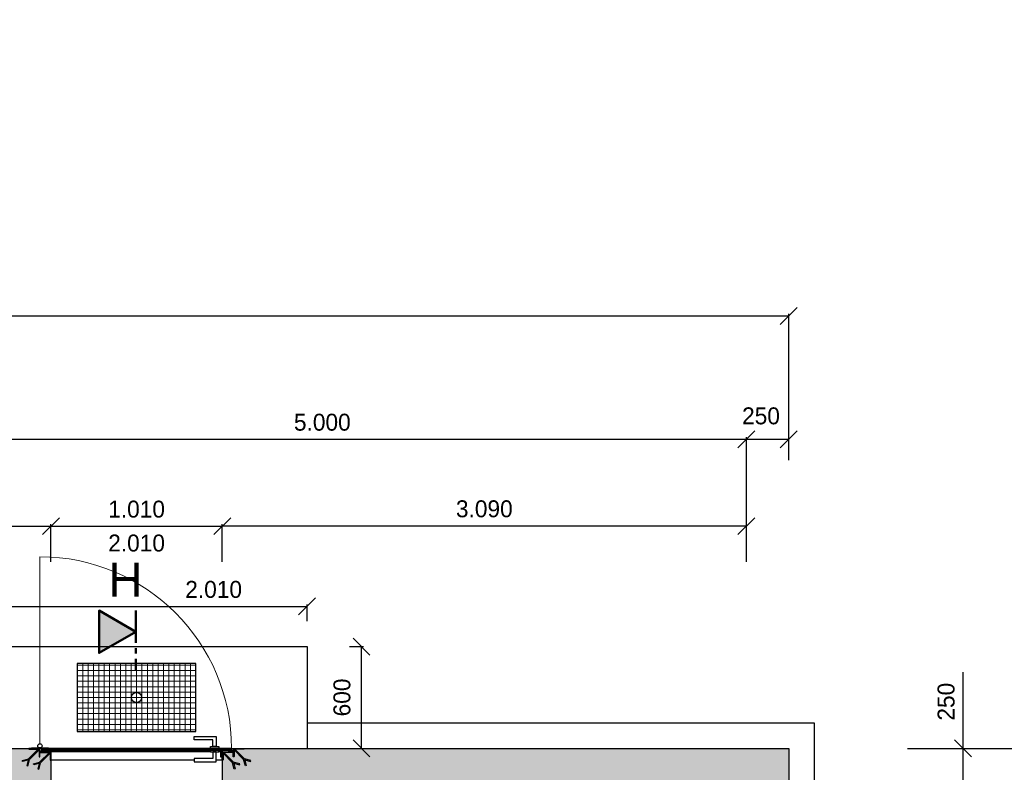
# Model space of a CAD drawing. Header units: millimetres. Extents: x -2787 to 131613, y -54195 to 30918.
# Tile 40 of 69: x 13616 to 19420, y 10609 to 15048. Entities that reach past the tile are written whole.
import ezdxf

# ---------------------------------------------------------------- set-up
doc = ezdxf.new("R2010")
doc.units = ezdxf.units.MM
doc.linetypes.add('MITTE2', pattern=[28.575, 19.05, -3.175, 3.175, -3.175])
doc.layers.add('Bemaßung', color=7, linetype='Continuous', lineweight=9)
doc.layers.add('Beschriftung', color=7, linetype='Continuous')
doc.layers.add('POL_Bema', color=7, linetype='Continuous')
doc.styles.add('LBB3.5M1000', font='isocp.shx', dxfattribs={"height": 3.5})
doc.dimstyles.new('DIN', dxfattribs={"dimtxt": 2.5, "dimasz": 2.5, "dimexe": 1.25, "dimexo": 0.625, "dimtad": 1, "dimtih": 1, "dimdec": 4, "dimdsep": 46, "dimlunit": 6, "dimtxsty": 'Standard', "dimcen": 2.5, "dimadec": 0, "dimazin": 0, "dimtfac": 1, "dimtdec": 4, "dimtmove": 0, "dimatfit": 3, "dimfxl": 0, "dimtvp": 1, "dimtolj": 1, "dimtzin": 0, "dimarcsym": 0})

# ---------------------------------------------------------------- blocks, each defined once
blk = doc.blocks.new('_Oblique')
at = {"layer": 'POL_Bema', "color": 0, "lineweight": -2}
blk.add_line((-0.5, -0.5), (0.5, 0.5), dxfattribs=at)
blk = doc.blocks.new('*D75')
at = {"layer": 'Bemaßung', "color": 0, "lineweight": -2, "transparency": 16777216}
for p, q in [((17900, 12450), (17900, 12585.6)), ((17900, 12573.1), (18150, 12573.1)), ((18150, 12450), (18150, 12585.6))]:
    blk.add_line(p, q, dxfattribs=at)
at = {"layer": 'DEFPOINTS', "color": 0, "transparency": 16777216}
for p in [(18150, 12573.1), (17900, 10750), (18150, 10750)]:
    blk.add_point(p, dxfattribs=at)
at = {"layer": 'Bemaßung', "color": 0, "lineweight": -2, "transparency": 16777216, "xscale": 100, "yscale": 100, "zscale": 100, "rotation": 180}
blk.add_blockref('_Oblique', (17900, 12573.1), dxfattribs=at)
at = {"layer": 'Bemaßung', "color": 0, "lineweight": -2, "transparency": 16777216, "xscale": 100, "yscale": 100, "zscale": 100}
blk.add_blockref('_Oblique', (18150, 12573.1), dxfattribs=at)
at = {"layer": 'Bemaßung', "color": 0, "transparency": 16777216, "insert": (17986.1, 12710.6), "char_height": 100, "attachment_point": 5}
blk.add_mtext('\\A1;250', dxfattribs=at)
blk = doc.blocks.new('*D97')
at = {"layer": 'Bemaßung', "color": 0, "lineweight": -2, "transparency": 16777216}
for p, q in [((12900, 11850), (12900, 12585.6)), ((12900, 12573.1), (17900, 12573.1)), ((17900, 11850), (17900, 12585.6))]:
    blk.add_line(p, q, dxfattribs=at)
at = {"layer": 'DEFPOINTS', "color": 0, "transparency": 16777216}
for p in [(17900, 12573.1), (12900, 10750), (17900, 10750)]:
    blk.add_point(p, dxfattribs=at)
at = {"layer": 'Bemaßung', "color": 0, "lineweight": -2, "transparency": 16777216, "xscale": 100, "yscale": 100, "zscale": 100, "rotation": 180}
blk.add_blockref('_Oblique', (12900, 12573.1), dxfattribs=at)
at = {"layer": 'Bemaßung', "color": 0, "lineweight": -2, "transparency": 16777216, "xscale": 100, "yscale": 100, "zscale": 100}
blk.add_blockref('_Oblique', (17900, 12573.1), dxfattribs=at)
at = {"layer": 'Bemaßung', "color": 0, "transparency": 16777216, "insert": (15400, 12673.1), "char_height": 100, "attachment_point": 5}
blk.add_mtext('\\A1;5.000', dxfattribs=at)
blk = doc.blocks.new('*D98')
at = {"layer": 'Bemaßung', "color": 0, "lineweight": -2, "transparency": 16777216}
for p, q in [((12900, 11850), (12900, 12072.9)), ((12900, 12060.4), (13800, 12060.4)), ((13800, 11850), (13800, 12072.9))]:
    blk.add_line(p, q, dxfattribs=at)
at = {"layer": 'DEFPOINTS', "color": 0, "transparency": 16777216}
for p in [(13800, 12060.4), (12900, 10750), (13800, 10750)]:
    blk.add_point(p, dxfattribs=at)
at = {"layer": 'Bemaßung', "color": 0, "lineweight": -2, "transparency": 16777216, "xscale": 100, "yscale": 100, "zscale": 100, "rotation": 180}
blk.add_blockref('_Oblique', (12900, 12060.4), dxfattribs=at)
at = {"layer": 'Bemaßung', "color": 0, "lineweight": -2, "transparency": 16777216, "xscale": 100, "yscale": 100, "zscale": 100}
blk.add_blockref('_Oblique', (13800, 12060.4), dxfattribs=at)
at = {"layer": 'Bemaßung', "color": 0, "transparency": 16777216, "insert": (13350, 12160.4), "char_height": 100, "attachment_point": 5}
blk.add_mtext('\\A1;900', dxfattribs=at)
blk = doc.blocks.new('*D99')
at = {"layer": 'Bemaßung', "color": 0, "lineweight": -2, "transparency": 16777216}
for p, q in [((0, 12450), (0, 13313)), ((0, 13300.5), (18150, 13300.5)), ((18150, 12450), (18150, 13313))]:
    blk.add_line(p, q, dxfattribs=at)
at = {"layer": 'DEFPOINTS', "color": 0, "transparency": 16777216}
for p in [(18150, 13300.5), (0, 10750), (18150, 10750)]:
    blk.add_point(p, dxfattribs=at)
at = {"layer": 'Bemaßung', "color": 0, "lineweight": -2, "transparency": 16777216, "xscale": 100, "yscale": 100, "zscale": 100, "rotation": 180}
blk.add_blockref('_Oblique', (0, 13300.5), dxfattribs=at)
at = {"layer": 'Bemaßung', "color": 0, "lineweight": -2, "transparency": 16777216, "xscale": 100, "yscale": 100, "zscale": 100}
blk.add_blockref('_Oblique', (18150, 13300.5), dxfattribs=at)
at = {"layer": 'Bemaßung', "color": 0, "transparency": 16777216, "insert": (9075, 13400.5), "char_height": 100, "attachment_point": 5}
blk.add_mtext('\\A1;18.150', dxfattribs=at)
blk = doc.blocks.new('*D86')
at = {"layer": 'Bemaßung', "color": 0, "lineweight": -2, "transparency": 16777216}
for p, q in [((18850, 10750), (19596.8, 10750)), ((19584.3, 10750), (19584.3, -1450)), ((18850, -1450), (19596.8, -1450))]:
    blk.add_line(p, q, dxfattribs=at)
at = {"layer": 'DEFPOINTS', "color": 0, "transparency": 16777216}
for p in [(18150, 10750), (18150, -1450), (19584.3, -1450)]:
    blk.add_point(p, dxfattribs=at)
at = {"layer": 'Bemaßung', "color": 0, "lineweight": -2, "transparency": 16777216, "xscale": 100, "yscale": 100, "zscale": 100}
for p, rotation in [((19584.3, 10750), 90.0000000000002), ((19584.3, -1450), 270.0000000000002)]:
    blk.add_blockref('_Oblique', p, dxfattribs=dict(at, rotation=rotation))
at = {"layer": 'Bemaßung', "color": 0, "transparency": 16777216, "insert": (19456.4, 4650), "char_height": 100, "attachment_point": 5, "rotation": 90}
blk.add_mtext('\\A1;12.200', dxfattribs=at)
blk = doc.blocks.new('*D88')
at = {"layer": 'Bemaßung', "color": 0, "lineweight": -2, "transparency": 16777216}
for p, q in [((19177.7, 10750), (19177.7, 11200)), ((18850, 10750), (19190.2, 10750)), ((19177.7, 10500), (19177.7, 10750)), ((18850, 10500), (19190.2, 10500))]:
    blk.add_line(p, q, dxfattribs=at)
at = {"layer": 'DEFPOINTS', "color": 0, "transparency": 16777216}
for p in [(18150, 10750), (18150, 10500), (19177.7, 10500)]:
    blk.add_point(p, dxfattribs=at)
at = {"layer": 'Bemaßung', "color": 0, "lineweight": -2, "transparency": 16777216, "xscale": 100, "yscale": 100, "zscale": 100}
for p, rotation in [((19177.7, 10750), 90), ((19177.7, 10500), 270)]:
    blk.add_blockref('_Oblique', p, dxfattribs=dict(at, rotation=rotation))
at = {"layer": 'Bemaßung', "color": 0, "transparency": 16777216, "insert": (19077.7, 11025), "char_height": 100, "attachment_point": 5, "rotation": 90}
blk.add_mtext('\\A1;250', dxfattribs=at)
blk = doc.blocks.new('*D102')
at = {"layer": 'Bemaßung', "color": 0, "lineweight": -2, "transparency": 16777216}
for p, q in [((13800, 11850), (13800, 12072.9)), ((13800, 12060.4), (14810, 12060.4)), ((14810, 11850), (14810, 12072.9))]:
    blk.add_line(p, q, dxfattribs=at)
at = {"layer": 'DEFPOINTS', "color": 0, "transparency": 16777216}
for p in [(14810, 12060.4), (13800, 10750), (14810, 10750)]:
    blk.add_point(p, dxfattribs=at)
at = {"layer": 'Bemaßung', "color": 0, "lineweight": -2, "transparency": 16777216, "xscale": 100, "yscale": 100, "zscale": 100, "rotation": 180}
blk.add_blockref('_Oblique', (13800, 12060.4), dxfattribs=at)
at = {"layer": 'Bemaßung', "color": 0, "lineweight": -2, "transparency": 16777216, "xscale": 100, "yscale": 100, "zscale": 100}
blk.add_blockref('_Oblique', (14810, 12060.4), dxfattribs=at)
at = {"layer": 'Bemaßung', "color": 0, "transparency": 16777216, "char_height": 100, "attachment_point": 5}
for s, insert in [('\\A1;1.010', (14305, 12160.4)), ('\\A1;2.010', (14305, 11960.4))]:
    blk.add_mtext(s, dxfattribs=dict(at, insert=insert))
blk = doc.blocks.new('*D103')
at = {"layer": 'Bemaßung', "color": 0, "lineweight": -2, "transparency": 16777216}
for p, q in [((13300, 11500), (13300, 11599.4)), ((13300, 11586.9), (15310, 11586.9)), ((15310, 11500), (15310, 11599.4))]:
    blk.add_line(p, q, dxfattribs=at)
at = {"layer": 'DEFPOINTS', "color": 0, "transparency": 16777216}
for p in [(15310, 11586.9), (13300, 11350), (15310, 11350)]:
    blk.add_point(p, dxfattribs=at)
at = {"layer": 'Bemaßung', "color": 0, "lineweight": -2, "transparency": 16777216, "xscale": 100, "yscale": 100, "zscale": 100, "rotation": 180}
blk.add_blockref('_Oblique', (13300, 11586.9), dxfattribs=at)
at = {"layer": 'Bemaßung', "color": 0, "lineweight": -2, "transparency": 16777216, "xscale": 100, "yscale": 100, "zscale": 100}
blk.add_blockref('_Oblique', (15310, 11586.9), dxfattribs=at)
at = {"layer": 'Bemaßung', "color": 0, "transparency": 16777216, "insert": (14759.3, 11686.9), "char_height": 100, "attachment_point": 5}
blk.add_mtext('\\A1;2.010', dxfattribs=at)
blk = doc.blocks.new('*D93')
at = {"layer": 'Bemaßung', "color": 0, "lineweight": -2, "transparency": 16777216}
for p, q in [((15560, 11350), (15643.4, 11350)), ((15630.9, 10750), (15630.9, 11350)), ((15560, 10750), (15643.4, 10750))]:
    blk.add_line(p, q, dxfattribs=at)
at = {"layer": 'DEFPOINTS', "color": 0, "transparency": 16777216}
for p in [(15310, 11350), (15630.9, 11350), (15310, 10750)]:
    blk.add_point(p, dxfattribs=at)
at = {"layer": 'Bemaßung', "color": 0, "lineweight": -2, "transparency": 16777216, "xscale": 100, "yscale": 100, "zscale": 100}
for p, rotation in [((15630.9, 11350), 90), ((15630.9, 10750), 270)]:
    blk.add_blockref('_Oblique', p, dxfattribs=dict(at, rotation=rotation))
at = {"layer": 'Bemaßung', "color": 0, "transparency": 16777216, "insert": (15516, 11050), "char_height": 100, "attachment_point": 5, "rotation": 90}
blk.add_mtext('\\A1;600', dxfattribs=at)
blk = doc.blocks.new('*D95')
at = {"layer": 'Bemaßung', "color": 0, "lineweight": -2, "transparency": 16777216}
for p, q in [((14810, 11850), (14810, 12072.9)), ((17900, 12060.4), (14810, 12060.4)), ((17900, 11850), (17900, 12072.9))]:
    blk.add_line(p, q, dxfattribs=at)
at = {"layer": 'DEFPOINTS', "color": 0, "transparency": 16777216}
for p in [(14810, 12060.4), (14810, 10750), (17900, 10750)]:
    blk.add_point(p, dxfattribs=at)
at = {"layer": 'Bemaßung', "color": 0, "lineweight": -2, "transparency": 16777216, "xscale": 100, "yscale": 100, "zscale": 100, "rotation": 180}
blk.add_blockref('_Oblique', (14810, 12060.4), dxfattribs=at)
at = {"layer": 'Bemaßung', "color": 0, "lineweight": -2, "transparency": 16777216, "xscale": 100, "yscale": 100, "zscale": 100}
blk.add_blockref('_Oblique', (17900, 12060.4), dxfattribs=at)
at = {"layer": 'Bemaßung', "color": 0, "transparency": 16777216, "insert": (16355, 12162.3), "char_height": 100, "attachment_point": 5}
blk.add_mtext('\\A1;3.090', dxfattribs=at)

msp = doc.modelspace()

# ---------------------------------------------------------------- hatches: boundary and pattern name
at = {"lineweight": 13}
h = msp.add_hatch(dxfattribs=at)
h.set_pattern_fill('ANSI37', color=256, scale=10, angle=225)
h.set_pattern_definition([(270, (14305, 11050), (31.75, -7e-15), []), (0, (14305, 11050), (7e-15, 31.75), [])])
h.paths.add_polyline_path([(14655, 11250), (13955, 11250), (13955, 10850), (14655, 10850)])
at = {"lineweight": 5}
h = msp.add_hatch(dxfattribs=at)
h.set_pattern_fill('ANSI33', color=256, scale=25)
h.paths.add_polyline_path([(2300, 10500), (2300, 10680), (2305, 10680), (2305, 10720), (2310, 10725), (2365, 10725), (2365, 10700), (2370, 10700), (2370, 10740), (2375, 10745), (2430, 10745), (2430, 10750), (13670, 10750), (13670, 10745), (13725, 10745), (13730, 10740), (13730, 10700), (13735, 10700), (13735, 10725), (13790, 10725), (13795, 10720), (13795, 10680), (13800, 10680), (13800, 10500), (12900, 10500), (12900, -1200), (13700, -1200), (13700, -1380), (13695, -1380), (13695, -1420), (13690, -1425), (13635, -1425), (13635, -1400), (13630, -1400), (13630, -1440), (13625, -1445), (13570, -1445), (13570, -1450), (12780, -1450), (12780, -1445), (12725, -1445), (12720, -1440), (12720, -1400), (12715, -1400), (12715, -1425), (12660, -1425), (12655, -1420), (12655, -1380), (12650, -1380), (12650, 10500)])
h.paths.add_polyline_path([(14810, 10500), (14810, 10680), (14815, 10680), (14815, 10720), (14820, 10725), (14875, 10725), (14875, 10700), (14880, 10700), (14880, 10740), (14885, 10745), (14940, 10745), (14940, 10750), (18150, 10750), (18150, 10175), (17900, 10175), (17900, 10500)])
h.paths.add_polyline_path([(17900, 8175), (18150, 8175), (18150, 7850), (17900, 7850)])
h.paths.add_polyline_path([(12900, 3900), (17900, 3900), (17900, 4500), (18150, 4500), (18150, 2990), (17900, 2990), (17900, 3650), (16260, 3650), (16260, 700), (16710, 700), (16710, 520), (16705, 520), (16705, 480), (16700, 475), (16645, 475), (16645, 500), (16640, 500), (16640, 460), (16635, 455), (16580, 455), (16580, 450), (16010, 450), (16010, 3650), (12900, 3650)])
h.paths.add_polyline_path([(17900, 2330), (18150, 2330), (18150, -1450), (16365, -1450), (16365, -1200), (17900, -1200), (17900, 450), (17850, 450), (17850, 455), (17795, 455), (17790, 460), (17790, 500), (17785, 500), (17785, 475), (17730, 475), (17725, 480), (17725, 520), (17720, 520), (17720, 700), (17900, 700)])
h.paths.add_polyline_path([(14710, -1200), (15225, -1200), (15225, -1450), (14840, -1450), (14840, -1445), (14785, -1445), (14780, -1440), (14780, -1400), (14775, -1400), (14775, -1425), (14720, -1425), (14715, -1420), (14715, -1380), (14710, -1380)])
h = msp.add_hatch(dxfattribs=at)
h.set_pattern_fill('ANSI31', color=256, angle=90)
h.set_pattern_definition([(135, (12803.7703, 6272.693), (-2.245064, -2.245064), [])])
edge = h.paths.add_edge_path()
edge.add_line((13735, 10700), (13735, 10750))
edge.add_line((13735, 10750), (13670, 10750))
edge.add_line((13670, 10750), (13670, 10747.5))
edge.add_arc((13672.5, 10747.5), 2.5, 900, 990)
edge.add_line((13672.5, 10745), (13725, 10745))
edge.add_arc((13725, 10740), 5, 720, 810, ccw=False)
edge.add_line((13730, 10740), (13730, 10702.5))
edge.add_arc((13732.5, 10702.5), 2.5, 900, 990)
edge.add_line((13732.5, 10700), (13735, 10700))
h = msp.add_hatch(dxfattribs=at)
h.set_pattern_fill('ANSI31', color=256, angle=180)
h.set_pattern_definition([(225, (30346.225, 10064.9935), (2.245064, -2.245064), [])])
h.paths.add_polyline_path([(14865, 10750), (13745, 10750), (13745, 10740), (14865, 10740)])
h = msp.add_hatch(dxfattribs=at)
h.set_pattern_fill('ANSI31', color=256, angle=270)
h.set_pattern_definition([(315, (30346.225, 10064.9935), (2.245064, 2.245064), [])])
h.paths.add_polyline_path([(14810, 10740), (14800, 10740), (14800, 10700), (14810, 10700)])
h = msp.add_hatch(dxfattribs=at)
h.set_pattern_fill('ANSI31', color=256, angle=90)
h.set_pattern_definition([(135, (12878.7703, 6272.693), (-2.245064, -2.245064), [])])
edge = h.paths.add_edge_path()
edge.add_line((14875, 10700), (14875, 10750))
edge.add_line((14875, 10750), (14940, 10750))
edge.add_line((14940, 10750), (14940, 10747.5))
edge.add_arc((14937.5, 10747.5), 2.5, 270, 360, ccw=False)
edge.add_line((14937.5, 10745), (14885, 10745))
edge.add_arc((14885, 10740), 5, 450, 540)
edge.add_line((14880, 10740), (14880, 10702.5))
edge.add_arc((14877.5, 10702.5), 2.5, 270, 360, ccw=False)
edge.add_line((14877.5, 10700), (14875, 10700))
h = msp.add_hatch(dxfattribs=at)
h.set_pattern_fill('ANSI31', color=256, angle=180)
h.set_pattern_definition([(225, (12803.7703, 6272.693), (2.245064, -2.245064), [])])
edge = h.paths.add_edge_path()
edge.add_line((13800, 10680), (13800, 10730))
edge.add_line((13800, 10730), (13735, 10730))
edge.add_line((13735, 10730), (13735, 10727.5))
edge.add_arc((13737.5, 10727.5), 2.5, 900, 990)
edge.add_line((13737.5, 10725), (13790, 10725))
edge.add_arc((13790, 10720), 5, 720, 810, ccw=False)
edge.add_line((13795, 10720), (13795, 10682.5))
edge.add_arc((13797.5, 10682.5), 2.5, 900, 990)
edge.add_line((13797.5, 10680), (13800, 10680))
h = msp.add_hatch(dxfattribs=at)
h.set_pattern_fill('ANSI31', color=256, scale=0.5, angle=270)
h.set_pattern_definition([(315, (30271.2249, 10064.9935), (1.12253202, 1.12253202), [])])
h.paths.add_polyline_path([(13735, 10736), (13755, 10736), (13755, 10734), (13735, 10734)])
h = msp.add_hatch(dxfattribs=at)
h.set_pattern_fill('ANSI31', color=256, angle=180)
h.set_pattern_definition([(225, (12878.7703, 6272.693), (2.245064, -2.245064), [])])
edge = h.paths.add_edge_path()
edge.add_line((14810, 10680), (14810, 10730))
edge.add_line((14810, 10730), (14875, 10730))
edge.add_line((14875, 10730), (14875, 10727.5))
edge.add_arc((14872.5, 10727.5), 2.5, 270, 360, ccw=False)
edge.add_line((14872.5, 10725), (14820, 10725))
edge.add_arc((14820, 10720), 5, 450, 540)
edge.add_line((14815, 10720), (14815, 10682.5))
edge.add_arc((14812.5, 10682.5), 2.5, 270, 360, ccw=False)
edge.add_line((14812.5, 10680), (14810, 10680))
h = msp.add_hatch(dxfattribs=at)
h.set_pattern_fill('ANSI31', color=256, scale=0.5, angle=270)
h.set_pattern_definition([(315, (30346.2249, 10064.9935), (1.12253202, 1.12253202), [])])
h.paths.add_polyline_path([(14875, 10736), (14855, 10736), (14855, 10734), (14875, 10734)])

# ---------------------------------------------------------------- linework, layer by layer
at = {"color": 251, "lineweight": 5}
msp.add_line((13735, 10777), (13735, 11880), dxfattribs=at)
for p, q in [((13300, 11350), (15310, 11350)), ((15310, 11350), (15310, 10750)), ((18300, 10900), (18300, -1600)), ((12900, 10750), (18150, 10750)), ((13800, 10750), (13800, 10500)), ((14810, 10750), (14810, 10500)), ((18150, 10750), (18150, -1450)), ((14740, 10730), (13800, 10730)), ((14800, 10730), (14790, 10730)), ((14645, 10680), (13800, 10680)), ((14810, 10680), (14775, 10680))]:
    msp.add_line(p, q)
at = {"lineweight": 50}
for p, q in [((13745, 10736.05738), (13755, 10736.05738)), ((13755, 10733.8549), (13755, 10730.06229)), ((14865, 10736.05738), (14855, 10736.05738)), ((14855, 10733.8549), (14855, 10730.06229))]:
    msp.add_line(p, q, dxfattribs=at)
for points in [[(14655, 11250), (13955, 11250), (13955, 10850), (14655, 10850)], [(13685, 10752), (13735, 10752), (13735, 10750), (13685, 10750)], [(13735, 10752), (13785, 10752), (13785, 10750), (13735, 10750)], [(14865, 10750), (13745, 10750), (13745, 10740), (14865, 10740)], [(14790, 10750), (14740, 10750), (14740, 10760), (14790, 10760)], [(14790, 10740), (14740, 10740), (14740, 10730), (14790, 10730)], [(14810, 10740), (14800, 10740), (14800, 10700), (14810, 10700)], [(13735, 10736), (13755, 10736), (13755, 10734), (13735, 10734)], [(14875, 10736), (14855, 10736), (14855, 10734), (14875, 10734)]]:
    msp.add_lwpolyline(points, close=True)
for points in [[(14755, 10820), (14775, 10820), (14775, 10760), (14755, 10760), (14755, 10800), (14645, 10800), (14645, 10820), (14775, 10820), (14775, 10800)], [(13668.57016, 10687.8128), (13725.70711, 10744.94975), (13729.94975, 10740.70711), (13673.94961, 10684.70697)], [(14941.42984, 10687.8128), (14884.29289, 10744.94975), (14880.05025, 10740.70711), (14936.05039, 10684.70697)], [(13667.01724, 10682.01724), (13633.39931, 10673.00935), (13631.84639, 10678.8049), (13669.70697, 10688.94961)], [(13668.57016, 10687.8128), (13658.00935, 10648.39931), (13663.8049, 10646.84639), (13673.94961, 10684.70697)], [(13733.57016, 10667.8128), (13790.70711, 10724.94975), (13794.94975, 10720.70711), (13738.94961, 10664.70697)], [(14755, 10670), (14775, 10670), (14775, 10730), (14755, 10730), (14755, 10690), (14645, 10690), (14645, 10670), (14775, 10670), (14775, 10690)], [(14876.42984, 10667.8128), (14819.29289, 10724.94975), (14815.05025, 10720.70711), (14871.05039, 10664.70697)], [(14941.42984, 10687.8128), (14951.99065, 10648.39931), (14946.1951, 10646.84639), (14936.05039, 10684.70697)], [(14942.98276, 10682.01724), (14976.60069, 10673.00935), (14978.15361, 10678.8049), (14940.29303, 10688.94961)], [(13732.01724, 10662.01724), (13698.39931, 10653.00935), (13696.84639, 10658.8049), (13734.70697, 10668.94961)], [(13733.57016, 10667.8128), (13723.00935, 10628.39931), (13728.8049, 10626.84639), (13738.94961, 10664.70697)], [(14876.42984, 10667.8128), (14886.99065, 10628.39931), (14881.1951, 10626.84639), (14871.05039, 10664.70697)], [(14877.98276, 10662.01724), (14911.60069, 10653.00935), (14913.15361, 10658.8049), (14875.29303, 10668.94961)]]:
    msp.add_lwpolyline(points)
for points in [[(13735, 10700), (13735, 10750), (13670, 10750), (13670, 10747.5, 0.4142135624), (13672.5, 10745), (13725, 10745, -0.4142135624), (13730, 10740), (13730, 10702.5, 0.4142135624), (13732.5, 10700)], [(14875, 10700), (14875, 10750), (14940, 10750), (14940, 10747.5, -0.4142135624), (14937.5, 10745), (14885, 10745, 0.4142135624), (14880, 10740), (14880, 10702.5, -0.4142135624), (14877.5, 10700)], [(13800, 10680), (13800, 10730), (13735, 10730), (13735, 10727.5, 0.4142135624), (13737.5, 10725), (13790, 10725, -0.4142135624), (13795, 10720), (13795, 10682.5, 0.4142135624), (13797.5, 10680)], [(14810, 10680), (14810, 10730), (14875, 10730), (14875, 10727.5, -0.4142135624), (14872.5, 10725), (14820, 10725, 0.4142135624), (14815, 10720), (14815, 10682.5, -0.4142135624), (14812.5, 10680)]]:
    msp.add_lwpolyline(points, format="xyb", close=True)
for points in [[(13745, 10734), (13745, 10730.06229), (13759.63274, 10730.06229), (13759.63274, 10734)], [(14865, 10734), (14865, 10730.06229), (14850.36726, 10730.06229), (14850.36726, 10734)]]:
    msp.add_lwpolyline(points, dxfattribs=at)
msp.add_circle((13735, 10764.5), 12.5)
at = {"color": 251, "lineweight": 5}
msp.add_arc((13735, 10750), 1130, 0, 90, dxfattribs=at)
at = {"lineweight": 50}
for points in [[(13750, 10736.05738), (13750.42117, 10738.78163), (13752.01871, 10739.49138), (13754.34849, 10739.91281), (13755.99042, 10739.46921), (13758.16484, 10737.93875), (13757.9429, 10735.69855), (13756.43413, 10734.34556), (13754.7922, 10733.81322), (13749.37839, 10733.87979), (13744.98517, 10733.96852)], [(14860, 10736.05738), (14859.57883, 10738.78163), (14857.98129, 10739.49138), (14855.65151, 10739.91281), (14854.00958, 10739.46921), (14851.83516, 10737.93875), (14852.0571, 10735.69855), (14853.56587, 10734.34556), (14855.2078, 10733.81322), (14860.62161, 10733.87979), (14865.01483, 10733.96852)]]:
    msp.add_spline(points, degree=3, dxfattribs=at)

# ---------------------------------------------------------------- texts
at = {"layer": 'Beschriftung', "insert": (17040.20114, 720.92712), "char_height": 200, "attachment_point": 1, "rotation": 90, "style": 'LBB3.5M1000'}
msp.add_mtext_dynamic_manual_height_columns('\\pi147.29;{\\fArial|b0|i0|c0|p34;WASH ROOM\\P\\pi108.48;WASCHRAUM}', width=2055.0243914, gutter_width=17.5, heights=[0], dxfattribs=at)
at = {"layer": 'Beschriftung', "char_height": 200, "attachment_point": 1, "style": 'LBB3.5M1000'}
for s, width, insert in [('\\pi94.352;{\\fArial|b0|i0|c0|p34;GROUND PLAN\\P\\pi274.78;\\fArial|b0|i1|c0|p34;GRUNDRISS}', 2200.1645238, (5399.52643, 14684.6482)), ('{\\fArial|b0|i0|c0|p34;H}', 221.0671757, (14139.257, 11844.3865))]:
    msp.add_mtext_dynamic_manual_height_columns(s, width=width, gutter_width=17.5, heights=[0], dxfattribs=dict(at, insert=insert))

# ---------------------------------------------------------------- dimensions: what is measured, and where the dimension line sits
at = {"layer": 'Bemaßung'}
for base, p1, p2, override, picture, middle in [((18150, 13300.54037), (0, 10750), (18150, 10750), {"dimscale": 10, "dimtxt": 10, "dimasz": 10, "dimexo": 170, "dimgap": 5, "dimdec": 2, "dimblk1": 'Oblique', "dimblk2": 'Oblique', "dimsah": 1, "dimtdec": 2, "dimtmove": 2}, '*D99', (9075, 13400.54037)), ((17900, 12573.09377), (12900, 10750), (17900, 10750), {"dimscale": 10, "dimtxt": 10, "dimasz": 10, "dimexo": 110, "dimgap": 5, "dimdec": 2, "dimblk1": 'Oblique', "dimblk2": 'Oblique', "dimsah": 1, "dimtdec": 2, "dimtmove": 2}, '*D97', (15400, 12673.09377)), ((13800, 12060.38701), (12900, 10750), (13800, 10750), {"dimscale": 10, "dimtxt": 10, "dimasz": 10, "dimexo": 110, "dimgap": 5, "dimdec": 2, "dimblk1": 'Oblique', "dimblk2": 'Oblique', "dimsah": 1, "dimtdec": 2, "dimtmove": 2}, '*D98', (13350, 12160.38701))]:
    dim = msp.add_linear_dim(base=base, p1=p1, p2=p2, dimstyle='DIN', override=override, dxfattribs=at)
    dim.commit()
    dim.dimension.update_dxf_attribs({"geometry": picture, "text_midpoint": middle})
for base, p1, p2, angle, override, picture, middle in [((18150, 12573.09377), (17900, 10750), (18150, 10750), 0, {"dimscale": 10, "dimtxt": 10, "dimasz": 10, "dimexo": 170, "dimgap": 5, "dimdec": 2, "dimblk1": 'Oblique', "dimblk2": 'Oblique', "dimsah": 1, "dimtdec": 2, "dimtmove": 2}, '*D75', (17986.11045, 12710.59377)), ((14810, 12060.38701), (17900, 10750), (14810, 10750), 180, {"dimscale": 10, "dimtxt": 10, "dimasz": 10, "dimexo": 110, "dimgap": 5, "dimdec": 2, "dimblk1": 'Oblique', "dimblk2": 'Oblique', "dimsah": 1, "dimtdec": 2, "dimtmove": 2}, '*D95', (16355, 12162.33712)), ((15630.85326, 11350), (15310, 10750), (15310, 11350), 90, {"dimscale": 10, "dimtxt": 10, "dimasz": 10, "dimexo": 25, "dimgap": 5, "dimdec": 2, "dimblk1": 'Oblique', "dimblk2": 'Oblique', "dimsah": 1, "dimtdec": 2, "dimtmove": 2}, '*D93', (15516.01379, 11050)), ((19177.66294, 10500), (18150, 10750), (18150, 10500), 270, {"dimscale": 10, "dimtxt": 10, "dimasz": 10, "dimexo": 70, "dimgap": 5, "dimdec": 2, "dimblk1": 'Oblique', "dimblk2": 'Oblique', "dimsah": 1, "dimtdec": 2}, '*D88', (19177.66294, 11025)), ((19584.31212, -1450), (18150, 10750), (18150, -1450), 90, {"dimscale": 10, "dimtxt": 10, "dimasz": 10, "dimexo": 70, "dimgap": 5, "dimdec": 2, "dimblk1": 'Oblique', "dimblk2": 'Oblique', "dimsah": 1, "dimtdec": 2, "dimtmove": 2}, '*D86', (19456.36236, 4650))]:
    dim = msp.add_linear_dim(base=base, p1=p1, p2=p2, angle=angle, dimstyle='DIN', override=override, dxfattribs=at)
    dim.commit()
    dim.dimension.update_dxf_attribs({"geometry": picture, "text_midpoint": middle, "dimtype": 160})
dim = msp.add_linear_dim(base=(14810, 12060.38701), p1=(13800, 10750), p2=(14810, 10750), text='1.010\\X2.010', dimstyle='DIN', override={"dimscale": 10, "dimtxt": 10, "dimasz": 10, "dimexo": 110, "dimgap": 5, "dimdec": 2, "dimblk1": 'Oblique', "dimblk2": 'Oblique', "dimsah": 1, "dimtdec": 2, "dimtmove": 2}, dxfattribs=at)
dim.commit()
dim.dimension.update_dxf_attribs({"geometry": '*D102', "text_midpoint": (14305, 12060.38701)})
dim = msp.add_linear_dim(base=(15310, 11586.89926), p1=(13300, 11350), p2=(15310, 11350), dimstyle='DIN', override={"dimscale": 10, "dimtxt": 10, "dimasz": 10, "dimexo": 15, "dimgap": 5, "dimdec": 2, "dimblk1": 'Oblique', "dimblk2": 'Oblique', "dimsah": 1, "dimtdec": 2, "dimtmove": 2}, dxfattribs=at)
dim.commit()
dim.dimension.update_dxf_attribs({"geometry": '*D103', "text_midpoint": (14759.33365, 11686.89926), "dimtype": 160})

# ---------------------------------------------------------------- next in the draw order: texts
at = {"layer": 'Beschriftung', "insert": (1305.70567, 11366.65359), "char_height": 100, "attachment_point": 1, "style": 'LBB3.5M1000', "bg_fill": 3, "box_fill_scale": 1.5, "bg_fill_color": 256, "bg_fill_transparency": 0}
msp.add_mtext_dynamic_manual_height_columns('\\pi24.171;{\\fArial|b0|i0|c0|p34;EMERGENCY EXIT\\P\\pi149.58;\\fArial|b0|i1|c0|p34;NOTAUSGANG}', width=1284.222068, gutter_width=17.5, heights=[0], dxfattribs=at)

# ---------------------------------------------------------------- next in the draw order: hatches: boundary and pattern name
h = msp.add_hatch(color=256)
h.dxf.hatch_style = 1
h.paths.add_polyline_path([(14300.61841, 11437.93454), (14084.21382, 11562.87578), (14084.21382, 11312.99329)])

# ---------------------------------------------------------------- next in the draw order: linework, layer by layer
at = {"linetype": 'MITTE2', "lineweight": 50, "ltscale": 10}
msp.add_line((14300.61841, 11562.87578), (14300.61841, 11208.59749), dxfattribs=at)
msp.add_line((15310, 10900), (18300, 10900))
at = {"lineweight": 50}
msp.add_lwpolyline([(14300.61841, 11437.93454), (14084.21382, 11562.87578), (14084.21382, 11312.99329)], close=True, dxfattribs=at)
msp.add_circle((14305, 11050), 30.15)

doc.saveas('drawing.dxf')
